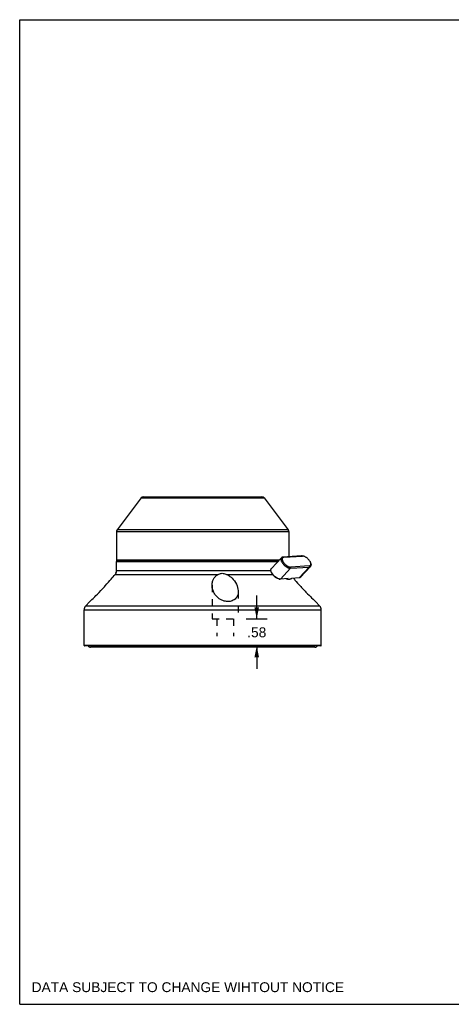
# Model space of a CAD drawing. Header units: inches. Extents: x 0 to 27.5, y 0 to 21.2.
# Tile 1 of 3: x 0 to 9.3, y 0 to 21.2. Entities that reach past the tile are written whole.
import ezdxf

# ---------------------------------------------------------------- set-up
doc = ezdxf.new("R2010")
doc.units = ezdxf.units.IN
doc.header["$LTSCALE"] = 1.5125
doc.header["$MEASUREMENT"] = 0
doc.linetypes.add('HIDDEN', pattern=[0.2, 0.1, -0.1])
doc.layers.get('0').update_dxf_attribs({"linetype": 'CONTINUOUS'})
for name, color, linetype in [('_10813', 7, 'CONTINUOUS'), ('_11125', 7, 'CONTINUOUS'), ('_11181', 7, 'CONTINUOUS'), ('_2052', 7, 'CONTINUOUS')]:
    doc.layers.add(name, color=color, linetype=linetype)
doc.styles.get("Standard").update_dxf_attribs({"font": 'arial.ttf'})
doc.dimstyles.new('DIMSTYLE_1', dxfattribs={"dimtxt": 0.2125, "dimasz": 0.25, "dimexe": 0.09, "dimexo": 0.07, "dimgap": 0.0425, "dimtad": 0, "dimtih": 1, "dimtoh": 1, "dimzin": 4, "dimdsep": 46, "dimtxsty": 'Standard', "dimblk": '_FILLED', "dimblk1": '_FILLED', "dimblk2": '_FILLED', "dimcen": 0.09, "dimazin": 1, "dimtfac": 1, "dimtofl": 0, "dimtmove": 0, "dimatfit": 3, "dimldrblk": '_FILLED', "dimfxl": 0, "dimtolj": 1, "dimtzin": 4, "dimarcsym": 0})

# ---------------------------------------------------------------- blocks, each defined once
blk = doc.blocks.new('_FILLED')
at = {"color": 0, "linetype": 'ByBlock'}
blk.add_solid([(0, 0), (-1, 0.2), (-1, -0.2)], dxfattribs=at)
blk = doc.blocks.new('*D10')
at = {"color": 2, "linetype": 'Continuous'}
for p, q in [((5.117, 8.32), (5.117, 8.82)), ((4.891, 8.32), (5.342, 8.32)), ((5.117, 7.737), (5.117, 7.237))]:
    blk.add_line(p, q, dxfattribs=at)
at = {"color": 2, "linetype": 'Continuous', "xscale": 0.25, "yscale": 0.25, "zscale": 0.25}
for p, rotation in [((5.117, 8.32), 270), ((5.117, 7.737), 90)]:
    blk.add_blockref('_FILLED', p, dxfattribs=dict(at, rotation=rotation))
at = {"color": 2, "linetype": 'Continuous', "insert": (5.117, 8.135), "char_height": 0.2125, "width": 0.41236, "attachment_point": 2, "line_spacing_factor": 0.9}
blk.add_mtext('.58', dxfattribs=at)

msp = doc.modelspace()

# ---------------------------------------------------------------- linework, layer by layer
at = {"color": 7, "linetype": 'Continuous'}
for p, q in [((0, 0), (0, 21.25)), ((0, 21.25), (27.5, 21.25)), ((0, 0), (27.5, 0))]:
    msp.add_line(p, q, dxfattribs=at)
at = {"layer": '_10813', "color": 7, "linetype": 'Continuous'}
msp.add_line((6.3737, 7.7054), (1.5318, 7.7054), dxfattribs=at)
for centre, start, end in [((1.5312, 7.7645), 207.89003, 270), ((6.3737, 7.7645), 270, 332.10997)]:
    msp.add_arc(centre, 0.0591, start, end, dxfattribs=at)
at = {"layer": '_11125', "color": 7, "linetype": 'Continuous'}
for p, q in [((5.6494, 9.6376), (5.4322, 9.4048)), ((6.0801, 9.6761), (5.6806, 9.6507)), ((5.7029, 9.6483), (5.6806, 9.6507)), ((5.7029, 9.6483), (6.1024, 9.6736)), ((6.0801, 9.6761), (6.1024, 9.6736)), ((6.1155, 9.6732), (6.0951, 9.6756)), ((5.4251, 9.3457), (5.4229, 9.3578)), ((5.6314, 9.1769), (5.8485, 9.4097)), ((5.8485, 9.4097), (5.8498, 9.4374)), ((5.8485, 9.4097), (6.248, 9.4351)), ((6.2493, 9.4628), (5.8498, 9.4374)), ((6.248, 9.4351), (6.0309, 9.2023)), ((6.2792, 9.4482), (6.062, 9.2153)), ((6.2493, 9.4628), (6.248, 9.4351)), ((6.2848, 9.5153), (6.2886, 9.4951)), ((5.4611, 9.2809), (5.4534, 9.2914)), ((5.6041, 9.1788), (5.6164, 9.1774)), ((5.7974, 9.1874), (5.6314, 9.1769)), ((5.7832, 9.1722), (5.7974, 9.1874)), ((5.7973, 9.1684), (5.7876, 9.17)), ((5.8271, 9.1703), (5.7973, 9.1684)), ((5.8649, 9.1917), (5.8507, 9.1765)), ((5.8553, 9.1808), (5.8507, 9.1765)), ((5.8656, 9.1918), (5.8553, 9.1808)), ((6.0309, 9.2023), (5.8649, 9.1917))]:
    msp.add_line(p, q, dxfattribs=at)
for points in [[(5.6494, 9.6376), (5.6487, 9.6369), (5.6448, 9.6316), (5.6419, 9.6255), (5.6398, 9.6187), (5.6387, 9.6112), (5.6386, 9.6031), (5.6394, 9.5944), (5.6412, 9.5853), (5.6439, 9.5757), (5.6475, 9.5658), (5.652, 9.5556), (5.6574, 9.5452), (5.6636, 9.5347), (5.6706, 9.5242)], [(5.6806, 9.6507), (5.6727, 9.6497), (5.6655, 9.6478), (5.6591, 9.645), (5.6535, 9.6414), (5.6494, 9.6376)], [(5.7029, 9.6483), (5.696, 9.6474), (5.6897, 9.6458), (5.6841, 9.6433), (5.6792, 9.6401), (5.675, 9.6362), (5.6716, 9.6315), (5.669, 9.6262), (5.6672, 9.6202), (5.6662, 9.6137), (5.6661, 9.6066), (5.6668, 9.5991), (5.6684, 9.5911), (5.6708, 9.5827), (5.6739, 9.574), (5.6779, 9.5651), (5.6826, 9.556), (5.688, 9.5469), (5.6941, 9.5376)], [(6.0951, 9.6756), (6.0886, 9.6761), (6.0801, 9.6761)], [(6.1155, 9.6732), (6.1098, 9.6737), (6.1024, 9.6736)], [(6.2581, 9.5734), (6.2513, 9.5827), (6.244, 9.5917), (6.2362, 9.6006), (6.2279, 9.6092), (6.2193, 9.6175), (6.2103, 9.6255), (6.201, 9.633), (6.1916, 9.64), (6.182, 9.6465), (6.1724, 9.6523), (6.1628, 9.6576), (6.1533, 9.6621), (6.144, 9.666), (6.1349, 9.6691), (6.1262, 9.6714), (6.1178, 9.6729), (6.1155, 9.6732)], [(6.2848, 9.5153), (6.2838, 9.52), (6.2814, 9.5284), (6.2783, 9.537), (6.2743, 9.5459), (6.2696, 9.555), (6.2642, 9.5642), (6.2581, 9.5734)], [(5.4229, 9.3578), (5.4222, 9.3616), (5.4214, 9.3703), (5.4216, 9.3784), (5.4227, 9.3858), (5.4247, 9.3926), (5.4277, 9.3987), (5.4316, 9.4041), (5.4322, 9.4048)], [(5.4267, 9.3429), (5.424, 9.3524), (5.4229, 9.3578)], [(5.6706, 9.5242), (5.6782, 9.5137), (5.6866, 9.5034), (5.6955, 9.4932), (5.705, 9.4834), (5.7149, 9.4739), (5.7251, 9.4648), (5.7357, 9.4562), (5.7465, 9.4482), (5.7575, 9.4408), (5.7685, 9.4341), (5.7794, 9.4281), (5.7903, 9.4229), (5.8009, 9.4185), (5.8113, 9.4149), (5.8213, 9.4123), (5.8309, 9.4105), (5.84, 9.4096), (5.8485, 9.4097)], [(5.6941, 9.5376), (5.7009, 9.5284), (5.7081, 9.5194), (5.716, 9.5105), (5.7242, 9.5018), (5.7329, 9.4935), (5.7419, 9.4856), (5.7512, 9.4781), (5.7606, 9.4711), (5.7702, 9.4646), (5.7798, 9.4587), (5.7893, 9.4535), (5.7988, 9.4489), (5.8082, 9.4451), (5.8172, 9.442), (5.826, 9.4397), (5.8344, 9.4381), (5.8423, 9.4374), (5.8498, 9.4374)], [(6.248, 9.4351), (6.2559, 9.4361), (6.263, 9.4379), (6.2695, 9.4407), (6.2751, 9.4444), (6.2792, 9.4482)], [(6.2493, 9.4628), (6.2562, 9.4637), (6.2625, 9.4653), (6.2681, 9.4677), (6.273, 9.471), (6.2772, 9.4749), (6.2806, 9.4795), (6.2832, 9.4849), (6.285, 9.4908), (6.2859, 9.4974), (6.2861, 9.5044), (6.2853, 9.512), (6.2848, 9.5153)], [(6.2792, 9.4482), (6.2799, 9.4489), (6.2837, 9.4542), (6.2867, 9.4603), (6.2888, 9.4671), (6.2899, 9.4746), (6.29, 9.4827), (6.2892, 9.4913), (6.2886, 9.4951)], [(5.4534, 9.2843), (5.4469, 9.2941), (5.4412, 9.3037), (5.4362, 9.3133), (5.432, 9.3228), (5.4287, 9.3319), (5.4262, 9.3408), (5.4251, 9.3457)], [(5.4534, 9.2914), (5.4465, 9.3019), (5.4403, 9.3124), (5.4349, 9.3228), (5.4304, 9.333), (5.4267, 9.3429)], [(5.6041, 9.1788), (5.6017, 9.1791), (5.5928, 9.1807), (5.5835, 9.1832), (5.5739, 9.1865), (5.5641, 9.1905), (5.5541, 9.1953), (5.5439, 9.2009), (5.5338, 9.2071), (5.5237, 9.2139), (5.5137, 9.2213), (5.5039, 9.2292), (5.4944, 9.2376), (5.4852, 9.2464), (5.4765, 9.2556), (5.4682, 9.265), (5.4605, 9.2745), (5.4534, 9.2843)], [(5.6042, 9.1794), (5.5942, 9.1821), (5.5838, 9.1857), (5.5731, 9.19), (5.5623, 9.1953), (5.5513, 9.2012), (5.5403, 9.208), (5.5294, 9.2154), (5.5186, 9.2234), (5.508, 9.232), (5.4977, 9.241), (5.4878, 9.2506), (5.4784, 9.2604), (5.4694, 9.2706), (5.4611, 9.2809)], [(5.6164, 9.1774), (5.6138, 9.1777), (5.6042, 9.1794)], [(5.6314, 9.1769), (5.6229, 9.1768), (5.6164, 9.1774)], [(5.7876, 9.17), (5.7774, 9.1726), (5.7668, 9.1761), (5.7559, 9.1804), (5.7478, 9.1843)], [(5.7832, 9.1722), (5.7722, 9.176), (5.7608, 9.1806), (5.7525, 9.1846)], [(5.7973, 9.1684), (5.7948, 9.1688), (5.7923, 9.1692), (5.7899, 9.1698), (5.7876, 9.1705), (5.7853, 9.1713), (5.7832, 9.1722)], [(5.8507, 9.1765), (5.8465, 9.1752), (5.8424, 9.174), (5.8384, 9.1729), (5.8346, 9.1719), (5.8308, 9.171), (5.8271, 9.1703)], [(6.062, 9.2153), (6.0579, 9.2116), (6.0523, 9.2079), (6.0459, 9.2051), (6.0387, 9.2032), (6.0309, 9.2023)]]:
    msp.add_lwpolyline(points, dxfattribs=at)
at = {"layer": '_11181', "color": 7, "linetype": 'Continuous'}
for p, q in [((2.0976, 9.5676), (5.5841, 9.5676)), ((2.1586, 9.5676), (2.1586, 9.5755)), ((2.0897, 9.3573), (2.0897, 9.5598)), ((2.0897, 9.5598), (5.5768, 9.5598)), ((5.4229, 9.3573), (2.0897, 9.3573)), ((1.9187, 9.1107), (1.9489, 9.145)), ((1.9489, 9.145), (1.9751, 9.1753)), ((1.9751, 9.1753), (1.9975, 9.2016)), ((1.9975, 9.2016), (2.0165, 9.2241)), ((2.0165, 9.2241), (2.0393, 9.2513)), ((2.0393, 9.2513), (2.0602, 9.2768)), ((2.0602, 9.2768), (4.2847, 9.2768)), ((4.4653, 9.2768), (5.4589, 9.2768)), ((5.9084, 9.1945), (5.9302, 9.169)), ((1.7127, 8.8893), (1.7497, 8.9274)), ((1.7497, 8.9274), (1.7883, 8.9681)), ((1.8845, 9.0724), (1.9187, 9.1107)), ((5.9689, 9.1246), (5.9986, 9.0911)), ((5.9986, 9.0911), (6.0312, 9.0548)), ((6.0312, 9.0548), (6.0666, 9.0163)), ((6.1231, 8.9558), (6.1614, 8.9158)), ((1.5258, 8.7046), (1.5557, 8.7333)), ((1.5557, 8.7333), (1.5834, 8.7601)), ((1.5834, 8.7601), (1.6192, 8.7951)), ((1.6192, 8.7951), (1.6469, 8.8227)), ((1.6469, 8.8227), (1.6783, 8.8542)), ((1.6783, 8.8542), (1.7127, 8.8893)), ((6.2157, 8.8601), (6.2482, 8.8274)), ((6.2482, 8.8274), (6.2772, 8.7986)), ((6.2772, 8.7986), (6.3024, 8.7737)), ((6.3024, 8.7737), (6.3334, 8.7436)), ((6.3334, 8.7436), (6.3628, 8.7153)), ((6.3628, 8.7153), (6.3868, 8.6924)), ((1.3909, 7.7448), (1.3909, 8.5149)), ((1.3909, 8.5149), (6.509, 8.5149)), ((1.5129, 8.6923), (1.4226, 8.5955)), ((6.4772, 8.5955), (1.4226, 8.5955)), ((1.5129, 8.6923), (1.513, 8.6924)), ((1.513, 8.6924), (1.5258, 8.7046)), ((6.3868, 8.6924), (6.3869, 8.6923)), ((6.3869, 8.6923), (6.4772, 8.5955)), ((6.509, 7.7448), (6.509, 8.5149)), ((6.509, 7.7448), (1.3909, 7.7448)), ((6.5011, 7.7369), (1.3988, 7.7369))]:
    msp.add_line(p, q, dxfattribs=at)
at = {"layer": '_11181', "color": 8, "linetype": 'HIDDEN'}
for p, q in [((4.1533, 9.0429), (4.1533, 8.3196)), ((4.7163, 8.9082), (4.7163, 8.3196)), ((4.1533, 8.3196), (4.7163, 8.3196)), ((4.2576, 8.3196), (4.2576, 7.9456)), ((4.612, 8.3196), (4.612, 7.9456))]:
    msp.add_line(p, q, dxfattribs=at)
at = {"layer": '_11181', "color": 7, "linetype": 'Continuous'}
for points in [[(2.0759, 9.3017), (2.0752, 9.3005), (2.0732, 9.2965), (2.07, 9.2908), (2.0656, 9.2843), (2.0602, 9.2768)], [(4.1533, 9.0429), (4.1534, 9.0521), (4.1547, 9.0723), (4.1572, 9.0919), (4.1607, 9.1106), (4.1653, 9.1283), (4.1708, 9.145), (4.177, 9.1607), (4.1838, 9.1753), (4.1912, 9.1889), (4.1992, 9.2016), (4.2076, 9.2133), (4.2163, 9.2241), (4.2254, 9.234), (4.2348, 9.2431), (4.2444, 9.2513), (4.2542, 9.2588), (4.2642, 9.2655), (4.2744, 9.2715), (4.2847, 9.2768)], [(4.2847, 9.2768), (4.3005, 9.2844), (4.3171, 9.2908), (4.3344, 9.2966), (4.3525, 9.3005), (4.3715, 9.3017), (4.3907, 9.3005), (4.4098, 9.2965), (4.4287, 9.2908), (4.4472, 9.2843), (4.4653, 9.2768)], [(4.4653, 9.2768), (4.4897, 9.2657), (4.5144, 9.2517), (4.5392, 9.235), (4.5637, 9.2155), (4.5874, 9.1935), (4.61, 9.169)], [(4.61, 9.169), (4.6358, 9.136), (4.6582, 9.1021), (4.677, 9.0672), (4.6921, 9.032), (4.7036, 8.997), (4.7114, 8.9626), (4.7156, 8.929), (4.7163, 8.9081)], [(5.9302, 9.169), (5.9423, 9.155), (5.9689, 9.1246)], [(1.7883, 8.9681), (1.808, 8.9891), (1.8277, 9.0102), (1.8471, 9.0313), (1.8845, 9.0724)], [(4.2596, 8.7951), (4.2468, 8.8084), (4.2344, 8.8227), (4.2224, 8.838), (4.2111, 8.8542), (4.2005, 8.8713), (4.1907, 8.8892), (4.1819, 8.908), (4.1741, 8.9274), (4.1674, 8.9475), (4.162, 8.968), (4.1578, 8.989), (4.155, 9.0101), (4.1535, 9.0312), (4.1533, 9.0429)], [(6.0666, 9.0163), (6.085, 8.9963), (6.1231, 8.9558)], [(4.7163, 8.9081), (4.7161, 8.8967), (4.713, 8.8661), (4.7065, 8.8374), (4.6967, 8.8108), (4.6839, 8.7868), (4.6686, 8.7656), (4.6511, 8.7472), (4.632, 8.7319), (4.6115, 8.7192), (4.5898, 8.7091), (4.567, 8.7015), (4.5432, 8.6961), (4.5185, 8.6931), (4.4932, 8.6923), (4.4674, 8.694), (4.4411, 8.6979), (4.4146, 8.7041), (4.388, 8.7128), (4.3614, 8.724), (4.3351, 8.7377), (4.3093, 8.754), (4.2839, 8.7731), (4.2596, 8.7951)], [(6.1614, 8.9158), (6.1801, 8.8965), (6.2157, 8.8601)]]:
    msp.add_lwpolyline(points, dxfattribs=at)
for centre, radius, start, end in [((2.0976, 9.5598), 0.00787, 90, 180), ((1.9716, 9.3573), 0.1181, 332.04711, 360), ((1.509, 8.5149), 0.1181, 137, 180), ((6.3909, 8.5149), 0.1181, 0, 43), ((1.3987, 7.7448), 0.00787, 180, 270), ((6.5011, 7.7448), 0.00787, 270, 360)]:
    msp.add_arc(centre, radius, start, end, dxfattribs=at)
at = {"layer": '_2052', "color": 7, "linetype": 'Continuous'}
for p, q in [((2.6231, 10.93), (2.1016, 10.2378)), ((2.6231, 10.93), (5.2767, 10.93)), ((2.6703, 10.9535), (5.2295, 10.9535)), ((5.2767, 10.93), (5.7983, 10.2378)), ((2.0897, 10.2023), (2.0897, 9.5834)), ((2.0897, 10.2023), (5.8102, 10.2023)), ((5.7983, 10.2378), (2.1016, 10.2378)), ((5.8102, 10.2023), (5.8102, 9.6589)), ((2.0976, 9.5755), (2.0897, 9.5834)), ((5.5988, 9.5834), (2.0897, 9.5834)), ((5.5915, 9.5755), (2.0976, 9.5755))]:
    msp.add_line(p, q, dxfattribs=at)
for centre, start, end in [((2.6703, 10.8944), 90, 143), ((5.2295, 10.8944), 37, 90), ((2.1487, 10.2023), 143, 180), ((5.7511, 10.2023), 0, 37)]:
    msp.add_arc(centre, 0.0591, start, end, dxfattribs=at)

# ---------------------------------------------------------------- texts
at = {"color": 2, "linetype": 'Continuous', "insert": (0.2575, 0.4758), "char_height": 0.2125, "width": 6.732063, "attachment_point": 1, "line_spacing_factor": 0.9}
msp.add_mtext('DATA SUBJECT TO CHANGE WIHTOUT NOTICE', dxfattribs=at)

# ---------------------------------------------------------------- dimensions: what is measured, and where the dimension line sits
at = {"color": 2, "linetype": 'Continuous'}
dim = msp.add_linear_dim(base=(5.1171, 7.7369), p1=(4.8213, 8.3196), p2=(6.5011, 7.7369), angle=270, dimstyle='DIMSTYLE_1', dxfattribs=at)
dim.commit()
dim.dimension.update_dxf_attribs({"geometry": '*D10', "text_midpoint": (5.1229, 8.0271), "dimtype": 160})

doc.saveas('drawing.dxf')
